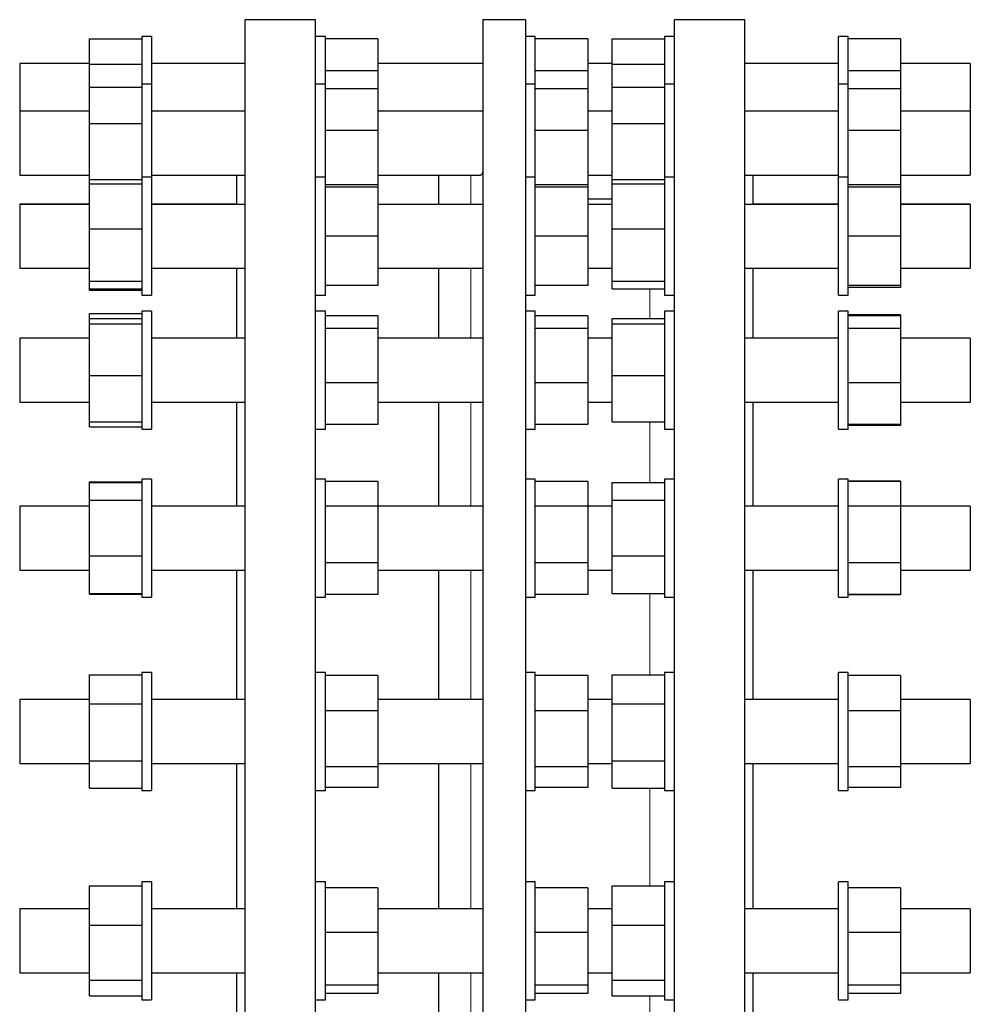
# Model space of a CAD drawing. Header units: millimetres. Extents: x 117 to 2398, y 114 to 2203.
# Tile 4 of 4: x 1818 to 2398, y 1567 to 2167. Entities that reach past the tile are written whole.
import ezdxf

# ---------------------------------------------------------------- set-up
doc = ezdxf.new("R2010")
doc.units = ezdxf.units.MM

msp = doc.modelspace()

# ---------------------------------------------------------------- linework, layer by layer
at = {"color": 7, "linetype": 'Continuous', "lineweight": 25}
for p, q in [((1998.5, 2167.35), (1955.5, 2167.35)), ((1955.5, 912.35), (1955.5, 2167.35)), ((1998.5, 912.35), (1998.5, 2167.35)), ((2126.57, 2167.35), (2100.57, 2167.35)), ((2100.57, 2167.35), (2100.57, 912.35)), ((2126.57, 2167.35), (2126.57, 912.35)), ((2260.5, 2167.35), (2217.5, 2167.35)), ((2217.5, 1539.85), (2217.5, 2167.35)), ((2260.5, 1539.85), (2260.5, 2167.35)), ((1898.5, 2157.18), (1892.5, 2157.18)), ((1892.5, 2157.18), (1892.5, 2157.17)), ((1898.5, 2157.17), (1892.5, 2157.17)), ((1892.5, 2157.17), (1892.5, 2128.03)), ((1898.5, 2157.18), (1898.5, 2157.17)), ((1898.5, 2157.17), (1898.5, 2128.03)), ((2004.5, 2157.18), (1998.5, 2157.18)), ((2004.5, 2157.17), (1998.5, 2157.17)), ((2004.5, 2157.17), (2004.5, 2157.18)), ((2004.5, 2128.03), (2004.5, 2157.17)), ((2132.57, 2157.18), (2126.57, 2157.18)), ((2132.57, 2157.17), (2126.57, 2157.17)), ((2132.57, 2157.17), (2132.57, 2157.18)), ((2132.57, 2128.03), (2132.57, 2157.17)), ((2217.5, 2157.18), (2211.5, 2157.18)), ((2211.5, 2157.18), (2211.5, 2157.17)), ((2217.5, 2157.17), (2211.5, 2157.17)), ((2211.5, 2157.17), (2211.5, 2128.03)), ((2323.5, 2157.18), (2317.5, 2157.18)), ((2317.5, 2157.17), (2317.5, 2157.18)), ((2323.5, 2157.17), (2317.5, 2157.17)), ((2317.5, 2128.03), (2317.5, 2157.17)), ((2323.5, 2157.17), (2323.5, 2157.18)), ((2323.5, 2128.03), (2323.5, 2157.17)), ((1860.5, 2155.76), (1892.5, 2155.76)), ((1860.5, 2140.18), (1860.5, 2155.76)), ((2036.5, 2155.72), (2004.5, 2155.72)), ((2036.5, 2155.72), (2036.5, 2136.21)), ((2164.57, 2155.72), (2132.57, 2155.72)), ((2164.57, 2155.72), (2164.57, 2136.21)), ((2179.5, 2155.76), (2211.5, 2155.76)), ((2179.5, 2140.18), (2179.5, 2155.76)), ((2355.5, 2155.72), (2323.5, 2155.72)), ((2355.5, 2155.72), (2355.5, 2136.21)), ((1860.5, 2140.68), (1818, 2140.68)), ((1818, 2140.68), (1818, 2140.67)), ((1860.5, 2140.67), (1818, 2140.67)), ((1818, 2140.67), (1818, 2138.03)), ((1860.5, 2140.18), (1892.5, 2140.18)), ((1860.5, 2126.18), (1860.5, 2140.18)), ((1955.5, 2140.68), (1898.5, 2140.68)), ((1955.5, 2140.67), (1898.5, 2140.67)), ((2100.57, 2140.68), (2036.5, 2140.68)), ((2100.57, 2140.67), (2036.5, 2140.67)), ((2179.5, 2140.68), (2164.57, 2140.68)), ((2179.5, 2140.67), (2164.57, 2140.67)), ((2179.5, 2126.18), (2179.5, 2140.18)), ((2179.5, 2140.18), (2211.5, 2140.18)), ((2317.5, 2140.68), (2260.5, 2140.68)), ((2317.5, 2140.67), (2260.5, 2140.67)), ((2398, 2140.68), (2355.5, 2140.68)), ((2398, 2140.67), (2355.5, 2140.67)), ((2398, 2140.68), (2398, 2140.67)), ((2398, 2140.67), (2398, 2138.03)), ((1818, 2138.03), (1818, 2111.53)), ((2036.5, 2136.21), (2004.5, 2136.21)), ((2036.5, 2136.21), (2036.5, 2125.12)), ((2164.57, 2136.21), (2132.57, 2136.21)), ((2164.57, 2136.21), (2164.57, 2125.12)), ((2355.5, 2136.21), (2323.5, 2136.21)), ((2355.5, 2136.21), (2355.5, 2125.12)), ((2398, 2138.03), (2398, 2111.53)), ((1898.5, 2128.02), (1892.5, 2128.02)), ((1892.5, 2128.02), (1892.5, 2127.52)), ((1892.5, 2127.52), (1892.5, 2071.2)), ((1898.5, 2128.02), (1898.5, 2127.52)), ((1898.5, 2127.52), (1898.5, 2071.2)), ((2004.5, 2128.02), (1998.5, 2128.02)), ((2004.5, 2071.2), (2004.5, 2128.02)), ((2132.57, 2128.02), (2126.57, 2128.02)), ((2132.57, 2071.2), (2132.57, 2128.02)), ((2217.5, 2128.02), (2211.5, 2128.02)), ((2211.5, 2128.02), (2211.5, 2127.52)), ((2211.5, 2127.52), (2211.5, 2071.2)), ((2323.5, 2128.02), (2317.5, 2128.02)), ((2317.5, 2071.2), (2317.5, 2128.02)), ((2323.5, 2071.2), (2323.5, 2128.02)), ((1860.5, 2126.18), (1892.5, 2126.18)), ((1860.5, 2104.1), (1860.5, 2126.18)), ((2036.5, 2125.12), (2004.5, 2125.12)), ((2036.5, 2125.12), (2036.5, 2099.73)), ((2164.57, 2125.12), (2132.57, 2125.12)), ((2164.57, 2125.12), (2164.57, 2099.73)), ((2179.5, 2104.1), (2179.5, 2126.18)), ((2179.5, 2126.18), (2211.5, 2126.18)), ((2355.5, 2125.12), (2323.5, 2125.12)), ((2355.5, 2125.12), (2355.5, 2099.73)), ((1860.5, 2111.52), (1818, 2111.52)), ((1818, 2111.52), (1818, 2106.27)), ((1955.5, 2111.52), (1898.5, 2111.52)), ((2100.57, 2111.52), (2036.5, 2111.52)), ((2179.5, 2111.52), (2164.57, 2111.52)), ((2317.5, 2111.52), (2260.5, 2111.52)), ((2398, 2111.52), (2355.5, 2111.52)), ((2398, 2111.52), (2398, 2106.27)), ((1818, 2106.27), (1818, 2072.52)), ((1860.5, 2104.1), (1892.5, 2104.1)), ((1860.5, 2069.95), (1860.5, 2104.1)), ((2179.5, 2104.1), (2211.5, 2104.1)), ((2179.5, 2069.95), (2179.5, 2104.1)), ((2398, 2106.27), (2398, 2072.52)), ((2036.5, 2099.73), (2004.5, 2099.73)), ((2036.5, 2099.73), (2036.5, 2066.63)), ((2164.57, 2099.73), (2132.57, 2099.73)), ((2164.57, 2099.73), (2164.57, 2066.63)), ((2355.5, 2099.73), (2323.5, 2099.73)), ((2355.5, 2099.73), (2355.5, 2066.63)), ((1818, 2072.52), (1860.5, 2072.52)), ((1860.5, 2069.95), (1892.5, 2069.95)), ((1860.5, 2067.2), (1860.5, 2069.95)), ((1860.5, 2039.73), (1860.5, 2067.2)), ((1860.5, 2067.2), (1892.5, 2067.2)), ((1898.5, 2071.18), (1892.5, 2071.18)), ((1892.5, 2071.18), (1892.5, 2068.45)), ((1892.5, 2068.45), (1892.5, 1999.18)), ((1898.5, 2072.52), (1955.5, 2072.52)), ((1898.5, 2071.18), (1898.5, 2068.45)), ((1898.5, 2068.45), (1898.5, 1999.18)), ((1950.5, 2054.7), (1950.5, 2072.53)), ((2004.5, 2071.18), (1998.5, 2071.18)), ((2004.5, 1999.18), (2004.5, 2071.18)), ((2036.5, 2066.63), (2004.5, 2066.63)), ((2036.5, 2072.52), (2098.88, 2072.52)), ((2036.5, 2066.63), (2036.5, 2065.18)), ((2073.57, 2072.53), (2073.57, 2054.7)), ((2132.57, 2071.18), (2126.57, 2071.18)), ((2132.57, 1999.18), (2132.57, 2071.18)), ((2164.57, 2066.63), (2132.57, 2066.63)), ((2164.57, 2072.52), (2179.5, 2072.52)), ((2164.57, 2066.63), (2164.57, 2065.18)), ((2179.5, 2069.95), (2211.5, 2069.95)), ((2179.5, 2067.2), (2179.5, 2069.95)), ((2179.5, 2067.2), (2211.5, 2067.2)), ((2179.5, 2039.73), (2179.5, 2067.2)), ((2217.5, 2071.18), (2211.5, 2071.18)), ((2211.5, 2071.18), (2211.5, 2068.45)), ((2211.5, 2068.45), (2211.5, 1999.18)), ((2260.5, 2072.52), (2317.5, 2072.52)), ((2265.5, 2054.7), (2265.5, 2072.53)), ((2323.5, 2071.18), (2317.5, 2071.18)), ((2317.5, 1999.18), (2317.5, 2071.18)), ((2323.5, 1999.18), (2323.5, 2071.18)), ((2355.5, 2066.63), (2323.5, 2066.63)), ((2355.5, 2072.52), (2398, 2072.52)), ((2355.5, 2066.63), (2355.5, 2065.18)), ((2036.5, 2065.18), (2004.5, 2065.18)), ((2036.5, 2065.18), (2036.5, 2035.18)), ((2164.57, 2065.18), (2132.57, 2065.18)), ((2164.57, 2065.18), (2164.57, 2035.18)), ((2355.5, 2065.18), (2323.5, 2065.18)), ((2355.5, 2065.18), (2355.5, 2035.18)), ((1860.5, 2054.7), (1818, 2054.7)), ((1818, 2054.7), (1818, 2054.68)), ((1860.5, 2054.68), (1818, 2054.68)), ((1818, 2054.68), (1818, 2046.11)), ((1950.5, 2054.7), (1898.5, 2054.7)), ((1955.5, 2054.68), (1898.5, 2054.68)), ((2100.57, 2054.68), (2036.5, 2054.68)), ((2179.5, 2057.85), (2164.57, 2057.85)), ((2179.5, 2054.68), (2164.57, 2054.68)), ((2317.5, 2054.68), (2260.5, 2054.68)), ((2317.5, 2054.7), (2265.5, 2054.7)), ((2398, 2054.7), (2355.5, 2054.7)), ((2398, 2054.68), (2355.5, 2054.68)), ((2398, 2054.7), (2398, 2054.68)), ((2398, 2054.68), (2398, 2046.11)), ((1818, 2046.11), (1818, 2015.68)), ((2398, 2046.11), (2398, 2015.68)), ((1860.5, 2039.73), (1892.5, 2039.73)), ((1860.5, 2007.72), (1860.5, 2039.73)), ((2179.5, 2039.73), (2211.5, 2039.73)), ((2179.5, 2007.72), (2179.5, 2039.73)), ((2036.5, 2035.18), (2004.5, 2035.18)), ((2036.5, 2035.18), (2036.5, 2005.18)), ((2164.57, 2035.18), (2132.57, 2035.18)), ((2164.57, 2035.18), (2164.57, 2005.18)), ((2355.5, 2035.18), (2323.5, 2035.18)), ((2355.5, 2035.18), (2355.5, 2005.18)), ((1818, 2015.68), (1860.5, 2015.68)), ((1898.5, 2015.68), (1955.5, 2015.68)), ((1950.5, 1973.02), (1950.5, 2015.7)), ((2036.5, 2015.68), (2099.99, 2015.68)), ((2073.57, 2015.7), (2073.57, 1973.02)), ((2164.57, 2015.68), (2179.5, 2015.68)), ((2260.5, 2015.68), (2317.5, 2015.68)), ((2265.5, 1973.02), (2265.5, 2015.7)), ((2355.5, 2015.68), (2398, 2015.68)), ((1860.5, 2007.72), (1892.5, 2007.72)), ((1860.5, 2003.16), (1860.5, 2007.72)), ((2179.5, 2007.72), (2211.5, 2007.72)), ((2179.5, 2003.16), (2179.5, 2007.72)), ((1860.5, 2003.16), (1892.5, 2003.16)), ((1860.5, 2002.28), (1860.5, 2003.16)), ((1860.5, 2002.28), (1892.5, 2002.28)), ((2036.5, 2005.18), (2004.5, 2005.18)), ((2164.57, 2005.18), (2132.57, 2005.18)), ((2179.5, 2003.16), (2211.5, 2003.16)), ((2355.5, 2005.18), (2323.5, 2005.18)), ((2355.5, 2003.99), (2323.5, 2003.99)), ((2355.5, 2005.18), (2355.5, 2003.99)), ((1892.5, 1999.18), (1898.5, 1999.18)), ((1998.5, 1999.18), (2004.5, 1999.18)), ((2126.57, 1999.18), (2132.57, 1999.18)), ((2211.5, 1999.18), (2217.5, 1999.18)), ((2317.5, 1999.18), (2323.5, 1999.18)), ((1898.5, 1989.52), (1892.5, 1989.52)), ((1892.5, 1989.52), (1892.5, 1989.5)), ((1898.5, 1989.5), (1892.5, 1989.5)), ((1892.5, 1989.5), (1892.5, 1982.88)), ((1898.5, 1989.52), (1898.5, 1989.5)), ((1898.5, 1989.5), (1898.5, 1982.88)), ((2004.5, 1989.5), (1998.5, 1989.5)), ((2004.5, 1917.5), (2004.5, 1989.5)), ((2132.57, 1989.5), (2126.57, 1989.5)), ((2132.57, 1917.5), (2132.57, 1989.5)), ((2217.5, 1989.5), (2211.5, 1989.5)), ((2211.5, 1989.5), (2211.5, 1982.88)), ((2323.5, 1989.52), (2317.5, 1989.52)), ((2317.5, 1989.5), (2317.5, 1989.52)), ((2323.5, 1989.5), (2317.5, 1989.5)), ((2317.5, 1917.5), (2317.5, 1989.5)), ((2323.5, 1989.5), (2323.5, 1989.52)), ((2323.5, 1917.5), (2323.5, 1989.5)), ((1860.5, 1984.98), (1860.5, 1988.02)), ((1860.5, 1988.02), (1892.5, 1988.02)), ((1860.5, 1984.98), (1892.5, 1984.98)), ((1860.5, 1981.77), (1860.5, 1984.98)), ((1892.5, 1982.88), (1892.5, 1917.5)), ((1898.5, 1982.88), (1898.5, 1917.5)), ((2036.5, 1986.6), (2004.5, 1986.6)), ((2036.5, 1986.6), (2036.5, 1978.9)), ((2164.57, 1986.6), (2132.57, 1986.6)), ((2164.57, 1986.6), (2164.57, 1978.9)), ((2179.5, 1984.98), (2211.5, 1984.98)), ((2179.5, 1981.77), (2179.5, 1984.98)), ((2211.5, 1982.88), (2211.5, 1917.5)), ((2355.5, 1987.3), (2323.5, 1987.3)), ((2355.5, 1986.6), (2323.5, 1986.6)), ((2355.5, 1987.3), (2355.5, 1986.6)), ((2355.5, 1986.6), (2355.5, 1978.9)), ((1860.5, 1950.3), (1860.5, 1981.77)), ((1860.5, 1981.77), (1892.5, 1981.77)), ((2036.5, 1978.9), (2004.5, 1978.9)), ((2036.5, 1978.9), (2036.5, 1945.79)), ((2164.57, 1978.9), (2132.57, 1978.9)), ((2164.57, 1978.9), (2164.57, 1945.79)), ((2179.5, 1981.77), (2211.5, 1981.77)), ((2179.5, 1950.3), (2179.5, 1981.77)), ((2355.5, 1978.9), (2323.5, 1978.9)), ((2355.5, 1978.9), (2355.5, 1945.79)), ((1860.5, 1973.02), (1818, 1973.02)), ((1818, 1973.02), (1818, 1973)), ((1860.5, 1973), (1818, 1973)), ((1818, 1973), (1818, 1960.57)), ((1950.5, 1973.02), (1898.5, 1973.02)), ((1955.5, 1973), (1898.5, 1973)), ((2100.57, 1973), (2036.5, 1973)), ((2179.5, 1973), (2164.57, 1973)), ((2317.5, 1973), (2260.5, 1973)), ((2317.5, 1973.02), (2265.5, 1973.02)), ((2398, 1973.02), (2355.5, 1973.02)), ((2398, 1973), (2355.5, 1973)), ((2398, 1973.02), (2398, 1973)), ((2398, 1973), (2398, 1960.57)), ((1818, 1960.57), (1818, 1934)), ((2398, 1960.57), (2398, 1934)), ((1860.5, 1950.3), (1892.5, 1950.3)), ((1860.5, 1922.03), (1860.5, 1950.3)), ((2179.5, 1950.3), (2211.5, 1950.3)), ((2179.5, 1922.03), (2179.5, 1950.3)), ((2036.5, 1945.79), (2004.5, 1945.79)), ((2036.5, 1945.79), (2036.5, 1920.4)), ((2164.57, 1945.79), (2132.57, 1945.79)), ((2164.57, 1945.79), (2164.57, 1920.4)), ((2355.5, 1945.79), (2323.5, 1945.79)), ((2355.5, 1945.79), (2355.5, 1920.4)), ((1818, 1934), (1860.5, 1934)), ((1898.5, 1934), (1955.5, 1934)), ((1950.5, 1870.61), (1950.5, 1934.02)), ((2036.5, 1934), (2100.56, 1934)), ((2073.57, 1934.02), (2073.57, 1870.61)), ((2164.57, 1934), (2179.5, 1934)), ((2260.5, 1934), (2317.5, 1934)), ((2265.5, 1870.61), (2265.5, 1934.02)), ((2355.5, 1934), (2398, 1934)), ((1860.5, 1922.03), (1892.5, 1922.03)), ((1860.5, 1919.03), (1860.5, 1922.03)), ((1860.5, 1919.03), (1892.5, 1919.03)), ((1892.5, 1917.5), (1898.5, 1917.5)), ((1998.5, 1917.5), (2004.5, 1917.5)), ((2036.5, 1920.4), (2004.5, 1920.4)), ((2126.57, 1917.5), (2132.57, 1917.5)), ((2164.57, 1920.4), (2132.57, 1920.4)), ((2179.5, 1922.03), (2211.5, 1922.03)), ((2211.5, 1917.5), (2217.5, 1917.5)), ((2317.5, 1917.5), (2323.5, 1917.5)), ((2355.5, 1920.4), (2323.5, 1920.4)), ((2355.5, 1919.75), (2323.5, 1919.75)), ((2355.5, 1920.4), (2355.5, 1919.75)), ((1898.5, 1887.11), (1892.5, 1887.11)), ((1892.5, 1887.11), (1892.5, 1887.08)), ((1898.5, 1887.08), (1892.5, 1887.08)), ((1892.5, 1887.08), (1892.5, 1875.09)), ((1898.5, 1887.11), (1898.5, 1887.08)), ((1898.5, 1887.08), (1898.5, 1875.09)), ((2004.5, 1887.08), (1998.5, 1887.08)), ((2004.5, 1815.08), (2004.5, 1887.08)), ((2132.57, 1887.08), (2126.57, 1887.08)), ((2132.57, 1815.08), (2132.57, 1887.08)), ((2217.5, 1887.08), (2211.5, 1887.08)), ((2211.5, 1887.08), (2211.5, 1875.09)), ((2323.5, 1887.11), (2317.5, 1887.11)), ((2317.5, 1887.08), (2317.5, 1887.11)), ((2323.5, 1887.08), (2317.5, 1887.08)), ((2317.5, 1815.08), (2317.5, 1887.08)), ((2323.5, 1887.08), (2323.5, 1887.11)), ((2323.5, 1815.08), (2323.5, 1887.08)), ((1860.5, 1885.45), (1892.5, 1885.45)), ((1860.5, 1884.99), (1860.5, 1885.45)), ((1860.5, 1884.99), (1892.5, 1884.99)), ((1860.5, 1874.19), (1860.5, 1884.99)), ((2036.5, 1885.63), (2004.5, 1885.63)), ((2036.5, 1885.63), (2036.5, 1870.6)), ((2164.57, 1885.63), (2132.57, 1885.63)), ((2164.57, 1885.63), (2164.57, 1870.6)), ((2179.5, 1884.99), (2211.5, 1884.99)), ((2179.5, 1874.19), (2179.5, 1884.99)), ((2355.5, 1885.75), (2323.5, 1885.75)), ((2355.5, 1885.63), (2323.5, 1885.63)), ((2355.5, 1885.75), (2355.5, 1885.63)), ((2355.5, 1885.63), (2355.5, 1870.6)), ((1892.5, 1875.09), (1892.5, 1815.08)), ((1898.5, 1875.09), (1898.5, 1815.08)), ((2211.5, 1875.09), (2211.5, 1815.08)), ((1860.5, 1870.61), (1818, 1870.61)), ((1818, 1870.61), (1818, 1870.58)), ((1860.5, 1870.58), (1818, 1870.58)), ((1818, 1870.58), (1818, 1853.93)), ((1860.5, 1840.28), (1860.5, 1874.19)), ((1860.5, 1874.19), (1892.5, 1874.19)), ((1950.5, 1870.61), (1898.5, 1870.61)), ((1955.5, 1870.58), (1898.5, 1870.58)), ((2036.5, 1870.6), (2004.5, 1870.6)), ((2036.5, 1870.6), (2036.5, 1836.05)), ((2100.57, 1870.58), (2036.5, 1870.58)), ((2164.57, 1870.6), (2132.57, 1870.6)), ((2164.57, 1870.6), (2164.57, 1836.05)), ((2179.5, 1870.58), (2164.57, 1870.58)), ((2179.5, 1874.19), (2211.5, 1874.19)), ((2179.5, 1840.28), (2179.5, 1874.19)), ((2317.5, 1870.58), (2260.5, 1870.58)), ((2317.5, 1870.61), (2265.5, 1870.61)), ((2355.5, 1870.6), (2323.5, 1870.6)), ((2398, 1870.61), (2355.5, 1870.61)), ((2355.5, 1870.6), (2355.5, 1836.05)), ((2398, 1870.58), (2355.5, 1870.58)), ((2398, 1870.61), (2398, 1870.58)), ((2398, 1870.58), (2398, 1853.93)), ((1818, 1853.93), (1818, 1831.58)), ((2398, 1853.93), (2398, 1831.58)), ((1860.5, 1840.28), (1892.5, 1840.28)), ((1860.5, 1817.18), (1860.5, 1840.28)), ((2179.5, 1817.18), (2179.5, 1840.28)), ((2179.5, 1840.28), (2211.5, 1840.28)), ((2036.5, 1836.05), (2004.5, 1836.05)), ((2036.5, 1836.05), (2036.5, 1816.54)), ((2164.57, 1836.05), (2132.57, 1836.05)), ((2164.57, 1836.05), (2164.57, 1816.54)), ((2355.5, 1836.05), (2323.5, 1836.05)), ((2355.5, 1836.05), (2355.5, 1816.54)), ((1818, 1831.58), (1860.5, 1831.58)), ((1898.5, 1831.58), (1955.5, 1831.58)), ((1950.5, 1752.58), (1950.5, 1831.61)), ((2036.5, 1831.58), (2100.57, 1831.58)), ((2073.57, 1831.61), (2073.57, 1752.55)), ((2164.57, 1831.58), (2179.5, 1831.58)), ((2260.5, 1831.58), (2317.5, 1831.58)), ((2265.5, 1752.58), (2265.5, 1831.61)), ((2355.5, 1831.58), (2398, 1831.58)), ((1860.5, 1817.18), (1892.5, 1817.18)), ((1860.5, 1816.77), (1860.5, 1817.18)), ((1860.5, 1816.77), (1892.5, 1816.77)), ((1892.5, 1815.08), (1898.5, 1815.08)), ((1998.5, 1815.08), (2004.5, 1815.08)), ((2036.5, 1816.54), (2004.5, 1816.54)), ((2126.57, 1815.08), (2132.57, 1815.08)), ((2164.57, 1816.54), (2132.57, 1816.54)), ((2179.5, 1817.18), (2211.5, 1817.18)), ((2211.5, 1815.08), (2217.5, 1815.08)), ((2317.5, 1815.08), (2323.5, 1815.08)), ((2355.5, 1816.54), (2323.5, 1816.54)), ((2355.5, 1816.47), (2323.5, 1816.47)), ((2355.5, 1816.54), (2355.5, 1816.47)), ((1860.5, 1749.84), (1860.5, 1767.69)), ((1860.5, 1767.69), (1892.5, 1767.69)), ((1898.5, 1769.08), (1892.5, 1769.08)), ((1892.5, 1769.08), (1892.5, 1769.05)), ((1898.5, 1769.05), (1892.5, 1769.05)), ((1892.5, 1769.05), (1892.5, 1750.5)), ((1898.5, 1769.08), (1898.5, 1769.05)), ((1898.5, 1769.05), (1898.5, 1750.5)), ((2004.5, 1769.05), (1998.5, 1769.05)), ((2004.5, 1697.05), (2004.5, 1769.05)), ((2036.5, 1767.31), (2004.5, 1767.31)), ((2036.5, 1767.31), (2036.5, 1745.71)), ((2132.57, 1769.05), (2126.57, 1769.05)), ((2132.57, 1697.05), (2132.57, 1769.05)), ((2164.57, 1767.31), (2132.57, 1767.31)), ((2164.57, 1767.31), (2164.57, 1745.71)), ((2179.5, 1749.84), (2179.5, 1767.69)), ((2179.5, 1767.69), (2211.5, 1767.69)), ((2217.5, 1769.05), (2211.5, 1769.05)), ((2211.5, 1769.05), (2211.5, 1750.5)), ((2323.5, 1769.08), (2317.5, 1769.08)), ((2317.5, 1769.05), (2317.5, 1769.08)), ((2323.5, 1769.05), (2317.5, 1769.05)), ((2317.5, 1697.05), (2317.5, 1769.05)), ((2323.5, 1769.05), (2323.5, 1769.08)), ((2323.5, 1697.05), (2323.5, 1769.05)), ((2355.5, 1767.31), (2323.5, 1767.31)), ((2355.5, 1767.31), (2355.5, 1745.71)), ((1860.5, 1752.58), (1818, 1752.58)), ((1818, 1752.58), (1818, 1752.55)), ((1860.5, 1752.55), (1818, 1752.55)), ((1818, 1752.55), (1818, 1731.53)), ((1860.5, 1749.84), (1892.5, 1749.84)), ((1860.5, 1715.2), (1860.5, 1749.84)), ((1892.5, 1750.5), (1892.5, 1697.05)), ((1950.5, 1752.58), (1898.5, 1752.58)), ((1955.5, 1752.55), (1898.5, 1752.55)), ((1898.5, 1750.5), (1898.5, 1697.05)), ((2100.57, 1752.55), (2036.5, 1752.55)), ((2179.5, 1752.55), (2164.57, 1752.55)), ((2179.5, 1749.84), (2211.5, 1749.84)), ((2179.5, 1715.2), (2179.5, 1749.84)), ((2211.5, 1750.5), (2211.5, 1697.05)), ((2317.5, 1752.55), (2260.5, 1752.55)), ((2317.5, 1752.58), (2265.5, 1752.58)), ((2398, 1752.58), (2355.5, 1752.58)), ((2398, 1752.55), (2355.5, 1752.55)), ((2398, 1752.58), (2398, 1752.55)), ((2398, 1752.55), (2398, 1731.53)), ((2036.5, 1745.71), (2004.5, 1745.71)), ((2036.5, 1745.71), (2036.5, 1711.46)), ((2164.57, 1745.71), (2132.57, 1745.71)), ((2164.57, 1745.71), (2164.57, 1711.46)), ((2355.5, 1745.71), (2323.5, 1745.71)), ((2355.5, 1745.71), (2355.5, 1711.46)), ((1818, 1731.53), (1818, 1713.55)), ((2398, 1731.53), (2398, 1713.55)), ((1818, 1713.55), (1860.5, 1713.55)), ((1860.5, 1715.2), (1892.5, 1715.2)), ((1860.5, 1698.42), (1860.5, 1715.2)), ((1898.5, 1713.55), (1955.5, 1713.55)), ((1950.5, 1624.87), (1950.5, 1713.58)), ((2036.5, 1713.55), (2100.57, 1713.55)), ((2073.57, 1713.55), (2073.57, 1624.84)), ((2164.57, 1713.55), (2179.5, 1713.55)), ((2179.5, 1715.2), (2211.5, 1715.2)), ((2179.5, 1698.42), (2179.5, 1715.2)), ((2260.5, 1713.55), (2317.5, 1713.55)), ((2265.5, 1624.87), (2265.5, 1713.58)), ((2355.5, 1713.55), (2398, 1713.55)), ((2036.5, 1711.46), (2004.5, 1711.46)), ((2036.5, 1711.46), (2036.5, 1698.8)), ((2164.57, 1711.46), (2132.57, 1711.46)), ((2164.57, 1711.46), (2164.57, 1698.8)), ((2355.5, 1711.46), (2323.5, 1711.46)), ((2355.5, 1711.46), (2355.5, 1698.8)), ((1860.5, 1698.42), (1892.5, 1698.42)), ((1892.5, 1697.05), (1898.5, 1697.05)), ((1998.5, 1697.05), (2004.5, 1697.05)), ((2036.5, 1698.8), (2004.5, 1698.8)), ((2126.57, 1697.05), (2132.57, 1697.05)), ((2164.57, 1698.8), (2132.57, 1698.8)), ((2179.5, 1698.42), (2211.5, 1698.42)), ((2211.5, 1697.05), (2217.5, 1697.05)), ((2317.5, 1697.05), (2323.5, 1697.05)), ((2355.5, 1698.8), (2323.5, 1698.8)), ((1898.5, 1641.37), (1892.5, 1641.37)), ((1892.5, 1641.37), (1892.5, 1641.34)), ((1898.5, 1641.34), (1892.5, 1641.34)), ((1892.5, 1641.34), (1892.5, 1615.34)), ((1898.5, 1641.37), (1898.5, 1641.34)), ((1898.5, 1641.34), (1898.5, 1615.34)), ((2004.5, 1641.34), (1998.5, 1641.34)), ((2004.5, 1569.34), (2004.5, 1641.34)), ((2132.57, 1641.34), (2126.57, 1641.34)), ((2132.57, 1569.34), (2132.57, 1641.34)), ((2217.5, 1641.34), (2211.5, 1641.34)), ((2211.5, 1641.34), (2211.5, 1615.34)), ((2323.5, 1641.37), (2317.5, 1641.37)), ((2317.5, 1641.34), (2317.5, 1641.37)), ((2323.5, 1641.34), (2317.5, 1641.34)), ((2317.5, 1569.34), (2317.5, 1641.34)), ((2323.5, 1641.34), (2323.5, 1641.37)), ((2323.5, 1569.34), (2323.5, 1641.34)), ((1860.5, 1638.97), (1892.5, 1638.97)), ((1860.5, 1614.96), (1860.5, 1638.97)), ((2036.5, 1637.59), (2004.5, 1637.59)), ((2036.5, 1637.59), (2036.5, 1610.5)), ((2164.57, 1637.59), (2132.57, 1637.59)), ((2164.57, 1637.59), (2164.57, 1610.5)), ((2179.5, 1614.96), (2179.5, 1638.97)), ((2179.5, 1638.97), (2211.5, 1638.97)), ((2355.5, 1637.59), (2323.5, 1637.59)), ((2355.5, 1637.59), (2355.5, 1610.5)), ((1860.5, 1624.87), (1818, 1624.87)), ((1818, 1624.87), (1818, 1624.84)), ((1860.5, 1624.84), (1818, 1624.84)), ((1818, 1624.84), (1818, 1599.53)), ((1950.5, 1624.87), (1898.5, 1624.87)), ((1955.5, 1624.84), (1898.5, 1624.84)), ((2100.57, 1624.84), (2036.5, 1624.84)), ((2179.5, 1624.84), (2164.57, 1624.84)), ((2317.5, 1624.84), (2260.5, 1624.84)), ((2317.5, 1624.87), (2265.5, 1624.87)), ((2398, 1624.87), (2355.5, 1624.87)), ((2398, 1624.84), (2355.5, 1624.84)), ((2398, 1624.87), (2398, 1624.84)), ((2398, 1624.84), (2398, 1599.53)), ((1860.5, 1614.96), (1892.5, 1614.96)), ((1860.5, 1581.33), (1860.5, 1614.96)), ((1892.5, 1615.34), (1892.5, 1569.34)), ((1898.5, 1615.34), (1898.5, 1569.34)), ((2036.5, 1610.5), (2004.5, 1610.5)), ((2036.5, 1610.5), (2036.5, 1578.26)), ((2164.57, 1610.5), (2132.57, 1610.5)), ((2164.57, 1610.5), (2164.57, 1578.26)), ((2179.5, 1614.96), (2211.5, 1614.96)), ((2179.5, 1581.33), (2179.5, 1614.96)), ((2211.5, 1615.34), (2211.5, 1569.34)), ((2355.5, 1610.5), (2323.5, 1610.5)), ((2355.5, 1610.5), (2355.5, 1578.26)), ((1818, 1599.53), (1818, 1585.84)), ((2398, 1599.53), (2398, 1585.84)), ((1818, 1585.84), (1860.5, 1585.84)), ((1860.5, 1581.33), (1892.5, 1581.33)), ((1860.5, 1571.71), (1860.5, 1581.33)), ((1898.5, 1585.84), (1955.5, 1585.84)), ((1950.5, 1493.87), (1950.5, 1585.87)), ((2036.5, 1585.84), (2100.57, 1585.84)), ((2073.57, 1585.84), (2073.57, 1493.84)), ((2164.57, 1585.84), (2179.5, 1585.84)), ((2179.5, 1581.33), (2211.5, 1581.33)), ((2179.5, 1571.71), (2179.5, 1581.33)), ((2260.5, 1585.84), (2317.5, 1585.84)), ((2265.5, 1539.85), (2265.5, 1585.87)), ((2355.5, 1585.84), (2398, 1585.84)), ((2036.5, 1578.26), (2004.5, 1578.26)), ((2036.5, 1578.26), (2036.5, 1573.09)), ((2164.57, 1578.26), (2132.57, 1578.26)), ((2164.57, 1578.26), (2164.57, 1573.09)), ((2355.5, 1578.26), (2323.5, 1578.26)), ((2355.5, 1578.26), (2355.5, 1573.09)), ((1860.5, 1571.71), (1892.5, 1571.71)), ((1892.5, 1569.34), (1898.5, 1569.34)), ((1998.5, 1569.34), (2004.5, 1569.34)), ((2036.5, 1573.09), (2004.5, 1573.09)), ((2126.57, 1569.34), (2132.57, 1569.34)), ((2164.57, 1573.09), (2132.57, 1573.09)), ((2179.5, 1571.71), (2211.5, 1571.71)), ((2211.5, 1569.34), (2217.5, 1569.34)), ((2317.5, 1569.34), (2323.5, 1569.34)), ((2355.5, 1573.09), (2323.5, 1573.09))]:
    msp.add_line(p, q, dxfattribs=at)
at = {"color": 8, "linetype": 'Continuous', "lineweight": 18}
for p, q in [((2093.27, 2054.68), (2093.27, 2072.52)), ((2093.27, 1973), (2093.27, 2015.68)), ((2202.5, 1984.98), (2202.5, 2003.16)), ((2093.27, 1870.58), (2093.27, 1934)), ((2202.5, 1884.99), (2202.5, 1922.03)), ((2093.27, 1752.55), (2093.27, 1831.58)), ((2202.5, 1767.69), (2202.5, 1817.18)), ((2093.27, 1624.84), (2093.27, 1713.55)), ((2202.5, 1638.97), (2202.5, 1698.42)), ((2093.27, 1493.84), (2093.27, 1585.84)), ((2202.5, 1539.85), (2202.5, 1571.71))]:
    msp.add_line(p, q, dxfattribs=at)
at = {"color": 7, "linetype": 'Continuous', "lineweight": 25}
for points, knots in [([(2098.88, 2072.53), (2098.93, 2072.53), (2099.11, 2072.52), (2099.42, 2072.61), (2099.78, 2072.8), (2100.11, 2073.1), (2100.36, 2073.5), (2100.53, 2073.98), (2100.56, 2074.37), (2100.57, 2074.56)], [0, 0, 0, 0, 0.069848, 0.226641, 0.383422, 0.543785, 0.704104, 0.851325, 1, 1, 1, 1]), ([(2099.99, 2015.69), (2100.03, 2015.69), (2100.17, 2015.68), (2100.36, 2015.76), (2100.53, 2015.93), (2100.56, 2016.13), (2100.57, 2016.23)], [0, 0, 0, 0, 0.101995, 0.417562, 0.70735, 1, 1, 1, 1])]:
    msp.add_open_spline(points, degree=3, knots=knots, dxfattribs=at)

doc.saveas('drawing.dxf')
